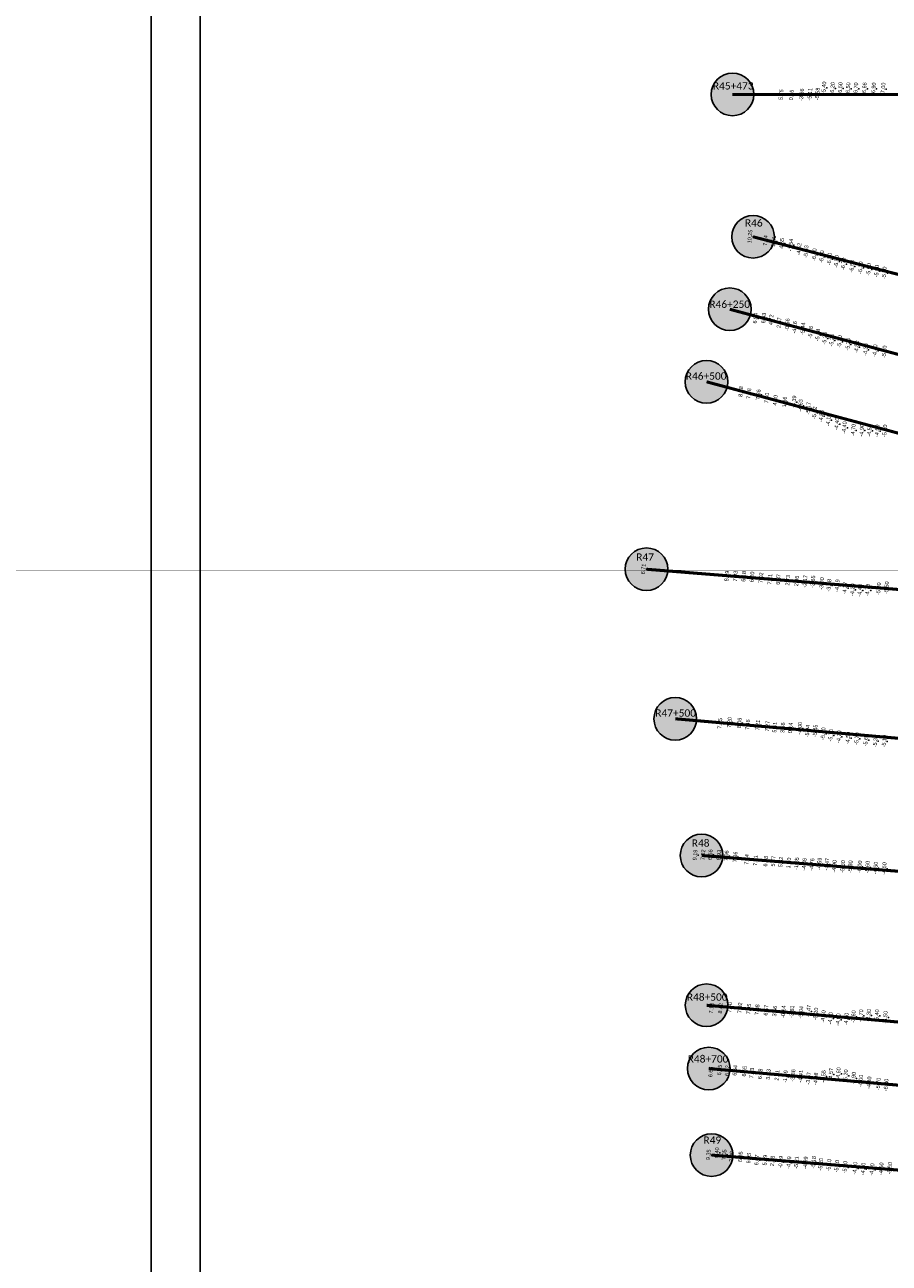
# Model space of a CAD drawing. Header units: feet. Extents: x 850675 to 1077306, y 463961 to 606658.
# Tile 44 of 77: x 943450 to 946289, y 546785 to 550851. Entities that reach past the tile are written whole.
import ezdxf
from ezdxf.enums import TextEntityAlignment as Align

# ---------------------------------------------------------------- set-up
doc = ezdxf.new("R2010")
doc.units = ezdxf.units.FT
doc.header["$MEASUREMENT"] = 0
doc.header["$XCLIPFRAME"] = 0
doc.header["$PDSIZE"] = 100
doc.linetypes.add('DASHED', pattern=[0.75, 0.5, -0.25])
for name, color, linetype in [('Circle', 253, 'Continuous'), ('ELEV8', 7, 'Continuous'), ('MATCHLINE', 7, 'DASHED'), ('Plan', 150, 'Continuous'), ('POINTS8', 7, 'Continuous'), ('Text', 255, 'Continuous')]:
    doc.layers.add(name, color=color, linetype=linetype)
doc.layers.add('MrSID', color=251, linetype='Continuous', transparency=0.2)
doc.styles.add('Legend', font='calibri.ttf')
doc.styles.add('MM-STANDARD', font='txt', dxfattribs={"height": 1})
picture_1 = doc.add_image_def('image3.sid', size_in_pixel=(6317, 6971))
picture_2 = doc.add_image_def('image5.sid', size_in_pixel=(6313, 6968))
picture_3 = doc.add_image_def('image11.jpg', size_in_pixel=(1570, 944))

# ---------------------------------------------------------------- blocks, each defined once
blk = doc.blocks.new('circle-block')
at = {"layer": 'Circle'}
h = blk.add_hatch(color=256, dxfattribs=at)
h.dxf.hatch_style = 1
edge = h.paths.add_edge_path()
edge.add_arc((945749.99, 597641.21), 70, 0, 360)
blk.add_circle((945749.99, 597641.21), 70, dxfattribs=at)

msp = doc.modelspace()

# ---------------------------------------------------------------- linework, layer by layer
at = {"layer": 'MATCHLINE', "color": 1, "const_width": 1, "flags": 128}
msp.add_lwpolyline([(963828.314, 549060.2054), (899094.3378, 549060.2054)], dxfattribs=at)
at = {"layer": 'Plan', "const_width": 10}
for points in [[(945774.11, 550622.46), (948805.1997, 550622.46)], [(945841.58, 550155.02), (948750.1691, 549400.7457)], [(945765.25, 549916.95), (948666.4356, 549139.5844)], [(945688.92, 549678.89), (948590.1073, 548901.5239)], [(945491.62, 549063.5), (948594.8144, 548814.3976)], [(945586.23, 548572.53), (948668.4072, 548302.8738)], [(945672.71, 548123.75), (948682.4215, 547882.1606)], [(945689.09, 547632.02), (948699.5379, 547368.6394)], [(945696.02, 547424.13), (948708.7702, 547160.5479)], [(945705.49, 547140.14), (948722.9729, 546897.9275)]]:
    msp.add_lwpolyline(points, dxfattribs=at)
at = {"layer": 'POINTS8', "color": 250, "linetype": 'Continuous', "lineweight": 0, "transparency": 33554687}
for p in [(945943.7, 550620.907, 5.748), (945978.029, 550619.555, 0.956), (946011.2892, 550620.4598, -3.664), (946038.513, 550621.956, -5.113), (946063.1626, 550623.4399, -5.584), (946084.39, 550643.48, -5.4), (946112.48, 550641.7, -6.2), (946137.85, 550641.4, -6.5), (946163.66, 550640.64, -6.5), (946189.2, 550640.35, -6.7), (946217.2789, 550640.7118, -6.655), (946247.36, 550640.17, -6.9), (946278.76, 550639.88, -7), (945841.58, 550155.02, 10.25), (945892.603, 550142.001, 7.235), (945919.194, 550139.867, 5.608), (945946.209, 550132.548, 4.545), (945975.683, 550127.313, -1.536), (946002.786, 550113.786, -4.515), (946026.0866, 550105.8605, -5.526), (946052.6, 550095.67, -6), (946077.17, 550089.06, -6.3), (946102.44, 550081.32, -6.5), (946125.69, 550073.42, -6.5), (946148.43, 550065.39, -6.7), (946176.32, 550057.51, -6.6), (946204.56, 550052.7, -6.3), (946231.27, 550047.08, -5.9), (946257.9, 550041.68, -5.9), (946282.77, 550035.92, -5.7), (945858.966, 549886.82, 6.94), (945886.806, 549887.366, 6.426), (945910.962, 549881.558, 4.722), (945937.471, 549872.161, 2.571), (945964.09, 549865.919, -0.561), (945988.556, 549856.67, -4.16), (946015.434, 549852.485, -5.442), (946040.5408, 549840.9481, -5.4784), (946064.1548, 549831.7278, -5.4825), (946086.79, 549821.06, -5.2), (946110.07, 549814.47, -5.2), (946135.78, 549810.55, -5.3), (946163.18, 549801.32, -5.2), (946191.64, 549792.81, -4.8), (946221.22, 549784.02, -4.3), (946252.06, 549780.46, -4.4), (946282.89, 549776.65, -5.2), (945811.672, 549646.06, 8.183), (945838.22, 549639.366, 7.183), (945868.903, 549635.785, 7.36), (945896.714, 549624.971, 7.396), (945925.082, 549617.431, 4.302), (945955.252, 549612.045, 1.358), (945985.738, 549612.533, -3.391), (946007.476, 549600.325, -4.634), (946033.181, 549591.056, -5.171), (946053.6, 549576.501, -5.022), (946075.51, 549566.08, -4.8), (946099.16, 549552.88, -4.1), (946126.6, 549539.98, -4.4), (946151.5, 549527.76, -4.4), (946180.68, 549519.45, -4.7), (946208.78, 549518.76, -4.9), (946233.88, 549518.07, -4.5), (946259.22, 549517.23, -4.5), (946284.37, 549517.2, -5.2), (945491.62, 549063.5, 6.71), (945765.851, 549040.253, 8.185), (945793.597, 549039.871, 7.029), (945821.287, 549039.134, 6.18), (945848.356, 549037.624, 6.198), (945877.73, 549034.689, 7.018), (945907.195, 549029.605, 7.213), (945934.57, 549029.165, 6.866), (945965.838, 549026.651, 2.725), (945994.878, 549024.138, 2.363), (946022.544, 549022.953, -2.174), (946048.201, 549021.823, -3.645), (946077.331, 549015.841, -3.898), (946101.129, 549009.808, -3.983), (946127.931, 549009.045, -4.186), (946153.5802, 549000.848, -4.2669), (946178.28, 548995.57, -4.2), (946202.48, 548993.56, -4.4), (946228.05, 548994.03, -4.7), (946264, 548998.85, -5.2), (945742.913, 548556.55, 7.147), (945774.421, 548559.983, 7.201), (945806.96, 548557.749, 8.056), (945834.41, 548552.251, 7.457), (945867.095, 548551.161, 7.214), (945898.64, 548547.673, 7.274), (945923.258, 548543.659, 5.412), (945949.409, 548542.343, 3.558), (945974.637, 548541.677, 0.142), (946005.342, 548540.48, -4.002), (946030.631, 548531.345, -5.038), (946055.753, 548532.323, -5.447), (946081.91, 548523.23, -5.6), (946106.78, 548517.66, -5.7), (946133.44, 548513.07, -4.7), (946163.6, 548508.72, -4.5), (946192.22, 548506.57, -5.7), (946222.11, 548501.82, -5.6), (946252.93, 548498.56, -5.3), (946282.36, 548498.23, -5.1), (945661.607, 548124.49, 9.193), (945687.308, 548125.094, 7.316), (945711.323, 548125.605, 6.56), (945739.783, 548124.279, 6.926), (945764.325, 548121.96, 7.06), (945793.166, 548118.268, 7.361), (945831.038, 548109.793, 7.535), (945859.892, 548106.536, 7.414), (945893.371, 548104.119, 6.782), (945918.263, 548103.973, 5.772), (945942.816, 548101.638, 5.323), (945968.788, 548098.486, 1.8), (945994.478, 548096.476, -1.846), (946019.723, 548094.269, -4.084), (946045.312, 548093.229, -4.761), (946069.386, 548095.39, -4.589), (946093.941, 548094.358, -4.475), (946118.29, 548087.33, -4.9), (946146.47, 548086.82, -5.3), (946170.85, 548086.35, -5.8), (946201.53, 548085.95, -6), (946227.11, 548084.75, -5.6), (946253.78, 548082.07, -4.6), (946282.33, 548080.39, -4.5), (945717.112, 547628.866, 7.175), (945746.969, 547628.973, 8.42), (945775.39, 547624.213, 7.4), (945808.533, 547622.8, 7.017), (945837.664, 547618.88, 7.047), (945865.435, 547616.675, 7.081), (945894.692, 547614.731, 6.567), (945923, 547611.884, 3.559), (945951.356, 547609.728, -0.14), (945979.25, 547610.182, -3.81), (946008.92, 547608.104, -5.039), (946033.9644, 547612.0628, -5.4684), (946057.6, 547603.07, -5.2), (946082.12, 547594.44, -4.6), (946105.75, 547588.52, -4.7), (946131.05, 547584.36, -4.6), (946157.64, 547586.11, -4), (946181.21, 547594.06, -3.6), (946205.79, 547597.39, -3.7), (946231.12, 547598.58, -4.3), (946258.23, 547597.06, -5.4), (946285.91, 547591.92, -6.5), (945714.256, 547425.583, 6.664), (945741.918, 547418.507, 6.452), (945766.895, 547416.62, 6.72), (945792.339, 547417.434, 6.537), (945823.531, 547414.508, 6.65), (945847.41, 547408.792, 7.13), (945875.382, 547405.838, 6.577), (945901.858, 547404.247, 3.629), (945930.504, 547401.373, 2.912), (946107.0464, 547405.0066, -4.5738), (946131.94, 547407.06, -4.6), (945957.836, 547397.249, -1.386), (945982.838, 547400.707, -3.858), (946008.396, 547398.131, -4.411), (946033.681, 547391.39, -3.569), (946057.792, 547389.814, -4.081), (946082.8557, 547397.761, -4.5473), (946155.71, 547400.03, -5.2), (946181.68, 547392.08, -4.9), (946205.03, 547382.84, -4), (946232.66, 547376.85, -4.4), (946263.01, 547372.94, -5.7), (946288.65, 547369.53, -6.3), (945705.49, 547140.14, 9.35), (945733.044, 547147.006, 6.399), (945757.124, 547140.453, 7.054), (945781.133, 547134.783, 7.003), (945810.603, 547133.851, 6.948), (945837.701, 547129.245, 6.05), (945863.902, 547123.186, 6.066), (945890.743, 547122.867, 5.894), (945915.574, 547119.962, 2.932), (945942.431, 547116.471, -0.586), (945969.4, 547114.867, -4.086), (945994.182, 547115.103, -5.205), (946023.724, 547114.27, -4.992), (946050.443, 547115.482, -5.175), (946074.17, 547109.23, -5.2), (946100.76, 547106.16, -5.1), (946126.8, 547103.12, -5.1), (946153.59, 547099.72, -5), (946186.35, 547096.2, -4.7), (946213.25, 547093.99, -4.1), (946242.3, 547091.92, -4.2), (946272.45, 547094.6, -4.6)]:
    msp.add_point(p, dxfattribs=at)

# ---------------------------------------------------------------- block references
at = {"layer": 'Circle'}
for p in [(24.12, -47018.75), (91.59, -47486.19), (15.26, -47724.26), (-61.07, -47962.32), (-258.37, -48577.71), (-163.76, -49068.68), (-77.28, -49517.46), (-60.9, -50009.19), (-53.97, -50217.08), (-44.5, -50501.07)]:
    msp.add_blockref('circle-block', p, dxfattribs=at)

# ---------------------------------------------------------------- texts
at = {"layer": 'ELEV8', "color": 18, "true_color": 0x000000, "transparency": 33554687, "style": 'MM-STANDARD'}
for s, p in [('-5.40', (946084.39, 550643.48, -5.4)), ('-6.20', (946112.48, 550641.7, -6.2)), ('-6.50', (946137.85, 550641.4, -6.5)), ('-6.50', (946163.66, 550640.64, -6.5)), ('-6.70', (946189.2, 550640.35, -6.7)), ('-6.66', (946217.2789, 550640.7118, -6.655)), ('-6.90', (946247.36, 550640.17, -6.9)), ('-7.00', (946278.76, 550639.88, -7)), ('5.75', (945943.7, 550620.907, 5.748)), ('0.96', (945978.029, 550619.555, 0.956)), ('-3.66', (946011.2892, 550620.4598, -3.664)), ('-5.11', (946038.513, 550621.956, -5.113)), ('-5.58', (946063.1626, 550623.4399, -5.584)), ('10.25', (945841.58, 550155.02, 10.25)), ('7.24', (945892.603, 550142.001, 7.235)), ('5.61', (945919.194, 550139.867, 5.608)), ('4.55', (945946.209, 550132.548, 4.545)), ('-1.54', (945975.683, 550127.313, -1.536)), ('-4.52', (946002.786, 550113.786, -4.515)), ('-5.53', (946026.0866, 550105.8605, -5.526)), ('-6.00', (946052.6, 550095.67, -6)), ('-6.30', (946077.17, 550089.06, -6.3)), ('-6.50', (946102.44, 550081.32, -6.5)), ('-6.50', (946125.69, 550073.42, -6.5)), ('-6.70', (946148.43, 550065.39, -6.7)), ('-6.60', (946176.32, 550057.51, -6.6)), ('-6.30', (946204.56, 550052.7, -6.3)), ('-5.90', (946231.27, 550047.08, -5.9)), ('-5.90', (946257.9, 550041.68, -5.9)), ('-5.70', (946282.77, 550035.92, -5.7)), ('6.94', (945858.966, 549886.82, 6.94)), ('6.43', (945886.806, 549887.366, 6.426)), ('4.72', (945910.962, 549881.558, 4.722)), ('2.57', (945937.471, 549872.161, 2.571)), ('-0.56', (945964.09, 549865.919, -0.561)), ('-4.16', (945988.556, 549856.67, -4.16)), ('-5.44', (946015.434, 549852.485, -5.442)), ('-5.48', (946040.5408, 549840.9481, -5.4784)), ('-5.48', (946064.1548, 549831.7278, -5.4825)), ('-5.20', (946086.79, 549821.06, -5.2)), ('-5.20', (946110.07, 549814.47, -5.2)), ('-5.30', (946135.78, 549810.55, -5.3)), ('-5.20', (946163.18, 549801.32, -5.2)), ('-4.80', (946191.64, 549792.81, -4.8)), ('-4.30', (946221.22, 549784.02, -4.3)), ('-4.40', (946252.06, 549780.46, -4.4)), ('-5.20', (946282.89, 549776.65, -5.2)), ('8.18', (945811.672, 549646.06, 8.183)), ('7.18', (945838.22, 549639.366, 7.183)), ('7.36', (945868.903, 549635.785, 7.36)), ('7.40', (945896.714, 549624.971, 7.396)), ('4.30', (945925.082, 549617.431, 4.302)), ('1.36', (945955.252, 549612.045, 1.358)), ('-3.39', (945985.738, 549612.533, -3.391)), ('-4.63', (946007.476, 549600.325, -4.634)), ('-5.17', (946033.181, 549591.056, -5.171)), ('-5.02', (946053.6, 549576.501, -5.022)), ('-4.80', (946075.51, 549566.08, -4.8)), ('-4.10', (946099.16, 549552.88, -4.1)), ('-4.40', (946126.6, 549539.98, -4.4)), ('-4.40', (946151.5, 549527.76, -4.4)), ('-4.70', (946180.68, 549519.45, -4.7)), ('-4.90', (946208.78, 549518.76, -4.9)), ('-4.50', (946233.88, 549518.07, -4.5)), ('-4.50', (946259.22, 549517.23, -4.5)), ('-5.20', (946284.37, 549517.2, -5.2)), ('6.71', (945491.62, 549063.5, 6.71)), ('8.19', (945765.851, 549040.253, 8.185)), ('7.03', (945793.597, 549039.871, 7.029)), ('6.18', (945821.287, 549039.134, 6.18)), ('6.20', (945848.356, 549037.624, 6.198)), ('7.02', (945877.73, 549034.689, 7.018)), ('7.21', (945907.195, 549029.605, 7.213)), ('6.87', (945934.57, 549029.165, 6.866)), ('2.73', (945965.838, 549026.651, 2.725)), ('2.36', (945994.878, 549024.138, 2.363)), ('-2.17', (946022.544, 549022.953, -2.174)), ('-3.65', (946048.201, 549021.823, -3.645)), ('-3.90', (946077.331, 549015.841, -3.898)), ('-3.98', (946101.129, 549009.808, -3.983)), ('-4.19', (946127.931, 549009.045, -4.186)), ('-4.27', (946153.5802, 549000.848, -4.2669)), ('-4.20', (946178.28, 548995.57, -4.2)), ('-4.40', (946202.48, 548993.56, -4.4)), ('-4.70', (946228.05, 548994.03, -4.7)), ('-5.20', (946264, 548998.85, -5.2)), ('-5.50', (946290.24, 549002.15, -5.5)), ('7.15', (945742.913, 548556.55, 7.147)), ('7.20', (945774.421, 548559.983, 7.201)), ('8.06', (945806.96, 548557.749, 8.056)), ('7.46', (945834.41, 548552.251, 7.457)), ('7.21', (945867.095, 548551.161, 7.214)), ('7.27', (945898.64, 548547.673, 7.274)), ('5.41', (945923.258, 548543.659, 5.412)), ('3.56', (945949.409, 548542.343, 3.558)), ('0.14', (945974.637, 548541.677, 0.142)), ('-4.00', (946005.342, 548540.48, -4.002)), ('-5.04', (946030.631, 548531.345, -5.038)), ('-5.45', (946055.753, 548532.323, -5.447)), ('-5.60', (946081.91, 548523.23, -5.6)), ('-5.70', (946106.78, 548517.66, -5.7)), ('-4.70', (946133.44, 548513.07, -4.7)), ('-4.50', (946163.6, 548508.72, -4.5)), ('-5.70', (946192.22, 548506.57, -5.7)), ('-5.60', (946222.11, 548501.82, -5.6)), ('-5.30', (946252.93, 548498.56, -5.3)), ('-5.10', (946282.36, 548498.23, -5.1)), ('9.19', (945661.607, 548124.49, 9.193)), ('7.32', (945687.308, 548125.094, 7.316)), ('6.56', (945711.323, 548125.605, 6.56)), ('6.93', (945739.783, 548124.279, 6.926)), ('7.06', (945764.325, 548121.96, 7.06)), ('7.36', (945793.166, 548118.268, 7.361)), ('7.54', (945831.038, 548109.793, 7.535)), ('7.41', (945859.892, 548106.536, 7.414)), ('6.78', (945893.371, 548104.119, 6.782)), ('5.77', (945918.263, 548103.973, 5.772)), ('5.32', (945942.816, 548101.638, 5.323)), ('1.80', (945968.788, 548098.486, 1.8)), ('-1.85', (945994.478, 548096.476, -1.846)), ('-4.08', (946019.723, 548094.269, -4.084)), ('-4.76', (946045.312, 548093.229, -4.761)), ('-4.59', (946069.386, 548095.39, -4.589)), ('-4.47', (946093.941, 548094.358, -4.475)), ('-4.90', (946118.29, 548087.33, -4.9)), ('-5.30', (946146.47, 548086.82, -5.3)), ('-5.80', (946170.85, 548086.35, -5.8)), ('-6.00', (946201.53, 548085.95, -6)), ('-5.60', (946227.11, 548084.75, -5.6)), ('-4.60', (946253.78, 548082.07, -4.6)), ('-4.50', (946282.33, 548080.39, -4.5)), ('7.18', (945715.0385, 547621.269, 7.175)), ('8.42', (945744.8955, 547621.376, 8.42)), ('7.40', (945775.39, 547624.213, 7.4)), ('7.02', (945808.533, 547622.8, 7.017)), ('7.05', (945837.664, 547618.88, 7.047)), ('7.08', (945865.435, 547616.675, 7.081)), ('6.57', (945894.692, 547614.731, 6.567)), ('3.56', (945923, 547611.884, 3.559)), ('-0.14', (945951.356, 547609.728, -0.14)), ('-3.81', (945979.25, 547610.182, -3.81)), ('-5.04', (946008.92, 547608.104, -5.039)), ('-5.47', (946033.9644, 547612.0628, -5.4684)), ('-5.20', (946057.6, 547603.07, -5.2)), ('-4.60', (946082.12, 547594.44, -4.6)), ('-4.70', (946105.75, 547588.52, -4.7)), ('-4.60', (946131.05, 547584.36, -4.6)), ('-4.00', (946157.64, 547586.11, -4)), ('-3.60', (946181.21, 547594.06, -3.6)), ('-3.70', (946205.79, 547597.39, -3.7)), ('-4.30', (946231.12, 547598.58, -4.3)), ('-5.40', (946258.23, 547597.06, -5.4)), ('-6.50', (946285.91, 547591.92, -6.5)), ('6.66', (945712.8732, 547412.4608, 6.664)), ('6.45', (945741.918, 547418.507, 6.452)), ('6.72', (945766.895, 547416.62, 6.72)), ('6.54', (945792.339, 547417.434, 6.537)), ('6.65', (945823.531, 547414.508, 6.65)), ('7.13', (945847.41, 547408.792, 7.13)), ('6.58', (945875.382, 547405.838, 6.577)), ('3.63', (945901.858, 547404.247, 3.629)), ('2.91', (945930.504, 547401.373, 2.912)), ('-1.39', (945957.836, 547397.249, -1.386)), ('-3.86', (945982.838, 547400.707, -3.858)), ('-4.41', (946008.396, 547398.131, -4.411)), ('-3.57', (946033.681, 547391.39, -3.569)), ('-4.08', (946057.792, 547389.814, -4.081)), ('-4.55', (946082.8557, 547397.761, -4.5473)), ('-4.57', (946107.0464, 547405.0066, -4.5738)), ('-4.60', (946131.94, 547407.06, -4.6)), ('-5.20', (946155.71, 547400.03, -5.2)), ('-4.90', (946181.68, 547392.08, -4.9)), ('-4.00', (946205.03, 547382.84, -4)), ('-4.40', (946232.66, 547376.85, -4.4)), ('-5.70', (946263.01, 547372.94, -5.7)), ('-6.30', (946288.65, 547369.53, -6.3)), ('9.35', (945705.49, 547140.14, 9.35)), ('6.40', (945733.044, 547147.006, 6.399)), ('7.05', (945757.124, 547140.453, 7.054)), ('7.00', (945781.133, 547134.783, 7.003)), ('6.95', (945810.603, 547133.851, 6.948)), ('6.05', (945837.701, 547129.245, 6.05)), ('6.07', (945863.902, 547123.186, 6.066)), ('5.89', (945890.743, 547122.867, 5.894)), ('2.93', (945915.574, 547119.962, 2.932)), ('-0.59', (945942.431, 547116.471, -0.586)), ('-4.09', (945969.4, 547114.867, -4.086)), ('-5.21', (945994.182, 547115.103, -5.205)), ('-4.99', (946023.724, 547114.27, -4.992)), ('-5.18', (946050.443, 547115.482, -5.175)), ('-5.20', (946074.17, 547109.23, -5.2)), ('-5.10', (946100.76, 547106.16, -5.1)), ('-5.10', (946126.8, 547103.12, -5.1)), ('-5.00', (946153.59, 547099.72, -5)), ('-4.70', (946186.35, 547096.2, -4.7)), ('-5.50', (946300.51, 547096.35, -5.5)), ('-4.10', (946213.25, 547093.99, -4.1)), ('-4.20', (946242.3, 547091.92, -4.2)), ('-4.60', (946272.45, 547094.6, -4.6))]:
    msp.add_text(s, height=13, rotation=85, dxfattribs=at).set_placement(p, align=Align.BOTTOM_CENTER)
at = {"layer": 'Text', "color": 255, "style": 'Legend'}
for s, p in [('R45+473', (945776.602, 550650.4757)), ('R46', (945844.0172, 550200.6315)), ('R46+250', (945765.0043, 549933.6644)), ('R46+500', (945687.6519, 549697.8979)), ('R47', (945487.1178, 549103.5578)), ('R47+500', (945587.4404, 548591.4728)), ('R48', (945669.5899, 548164.4984)), ('R48+500', (945691.1629, 547658.9556)), ('R48+700', (945693.9471, 547455.9001)), ('R49', (945707.8984, 547189.1764))]:
    msp.add_text(s, height=24, dxfattribs=at).set_placement(p, align=Align.MIDDLE_CENTER)

# ---------------------------------------------------------------- pictures from other files: only their frames are drawn
at = {"layer": 'MrSID'}
image = msp.add_image(picture_3, insert=(851552.7296, 463961.3689), size_in_units=(225757.9943, 135742.3864), rotation=0.370518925, dxfattribs=at)
image.dxf.flags = 7
image = msp.add_image(picture_1, insert=(943865.4221, 538494.5786), size_in_units=(20725.0656, 22870.7349), dxfattribs=at)
image.set_boundary_path([(-0.5, -0.5), (1869.319344, 6970.5)])
image = msp.add_image(picture_2, insert=(923314.1721, 538362.5461), size_in_units=(20711.9423, 22860.8924), dxfattribs=at)
image.dxf.flags = 7

doc.saveas('drawing.dxf')
